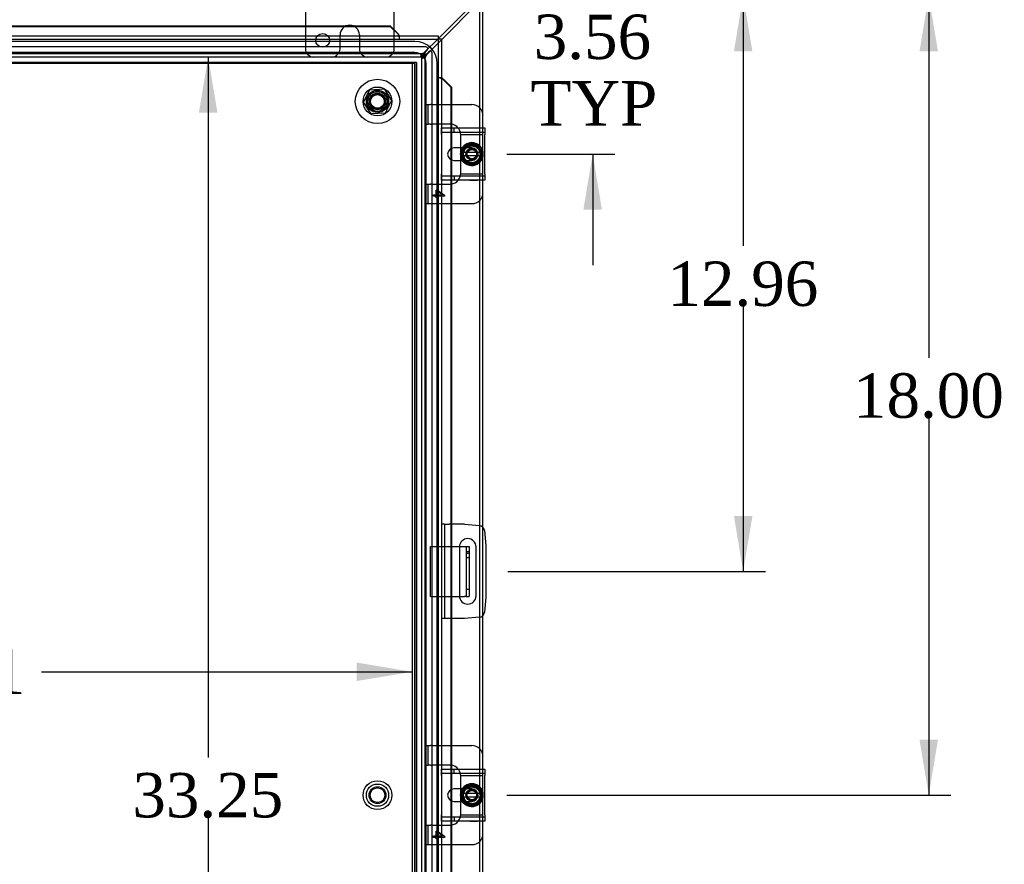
# Model space of a CAD drawing. Header units: inches. Extents: x 1 to 240, y -1 to 159.
# Tile 36 of 65: x 71 to 94, y 81 to 100. Entities that reach past the tile are written whole.
import ezdxf
from ezdxf.enums import TextEntityAlignment as Align
from ezdxf.lldxf.tags import DXFTag

# ---------------------------------------------------------------- set-up
doc = ezdxf.new("R2010")
doc.units = ezdxf.units.IN
doc.header["$MEASUREMENT"] = 0
for name, color, linetype in [('COM40153-1', 7, 'Continuous'), ('COM40153-2', 7, 'Continuous'), ('COM40679', 7, 'Continuous'), ('COM42667', 7, 'Continuous'), ('COM42780', 7, 'Continuous'), ('COM48573', 7, 'Continuous'), ('COM48603', 7, 'Continuous'), ('COM70220', 7, 'Continuous'), ('Default', 7, 'Continuous'), ('FET07720', 7, 'Continuous'), ('NTS166105', 7, 'Continuous'), ('SCC19011', 7, 'Continuous'), ('SPR20265', 7, 'Continuous'), ('STD26089', 7, 'Continuous'), ('WAF25035', 7, 'Continuous'), ('WAF25059', 7, 'Continuous')]:
    doc.layers.add(name, color=color, linetype=linetype)
doc.styles.add('SEACAD_Times_New_Roman', font='times.ttf')
tags = doc.linetypes.add('HIDDEN2', pattern=[0.1875, 0.125, -0.0625]).pattern_tags.tags
tags[6:7] = [DXFTag(74, 4), DXFTag(75, 0), DXFTag(340, '0'), DXFTag(46, 0.0), DXFTag(50, 0.0), DXFTag(44, 0.0), DXFTag(45, 0.0)]
tags[4:5] = [DXFTag(74, 4), DXFTag(75, 0), DXFTag(340, '0'), DXFTag(46, 0.0), DXFTag(50, 0.0), DXFTag(44, 0.0), DXFTag(45, 0.0)]
doc.dimstyles.new('HAMMOND_(STH_-_240x160)', dxfattribs={"dimtxt": 1, "dimasz": 1.25, "dimexe": 0.5, "dimexo": 0.5, "dimgap": 0.25, "dimtad": 0, "dimtih": 1, "dimtoh": 1, "dimlfac": 0.125, "dimzin": 0, "dimdsep": 46, "dimtxsty": 'SEACAD_Times_New_Roman', "dimblk1": '_SE_FILLED', "dimblk2": '_SE_FILLED', "dimsah": 1, "dimcen": 0.5, "dimadec": 0, "dimazin": 0, "dimtfac": 0.8, "dimtofl": 0, "dimtmove": 0, "dimatfit": 3, "dimfxl": 1, "dimtolj": 1, "dimtzin": 0, "dimarcsym": 0})

# ---------------------------------------------------------------- blocks, each defined once
blk = doc.blocks.new('SE5')
at = {"layer": 'COM40153-1', "color": 7, "linetype": 'HIDDEN2'}
for p, q in [((80.619, 86.906), (80.619, 88.031)), ((80.619, 88.031), (81.271, 88.031)), ((81.494, 87.906), (81.422, 87.906)), ((81.494, 87.868), (81.422, 87.868)), ((81.422, 87.781), (81.494, 87.781)), ((81.422, 87.068), (81.494, 87.068)), ((80.619, 86.906), (81.271, 86.906))]:
    blk.add_line(p, q, dxfattribs=at)
at = {"layer": 'COM40153-1', "color": 7, "linetype": 'Continuous'}
for p, q in [((81.271, 88.031), (81.386, 88.031)), ((81.386, 88.031), (81.422, 88.031)), ((81.422, 88.031), (81.494, 88.031)), ((81.422, 88.031), (81.422, 86.906)), ((81.494, 88.031), (81.494, 86.906)), ((81.271, 86.906), (81.386, 86.906)), ((81.422, 86.906), (81.386, 86.906)), ((81.422, 86.906), (81.494, 86.906))]:
    blk.add_line(p, q, dxfattribs=at)
at = {"layer": 'COM40153-2', "color": 7, "linetype": 'Continuous'}
for p, q in [((80.934, 88.531), (80.864, 88.531)), ((80.934, 88.531), (80.934, 86.406)), ((80.934, 88.531), (81.039, 88.531)), ((81.387, 88.531), (81.039, 88.531)), ((81.387, 88.531), (81.722, 88.501)), ((81.835, 88.388), (81.864, 88.054)), ((81.864, 88.054), (81.864, 86.883)), ((81.271, 88.018), (81.271, 86.918)), ((81.646, 86.918), (81.646, 88.018)), ((81.864, 86.883), (81.835, 86.548)), ((80.934, 86.406), (80.864, 86.406)), ((81.039, 86.406), (80.934, 86.406)), ((81.387, 86.406), (81.039, 86.406)), ((81.722, 86.435), (81.387, 86.406))]:
    blk.add_line(p, q, dxfattribs=at)
for centre, radius, start, end in [((81.711, 88.377), 0.125, 5, 85), ((81.458, 88.018), 0.188, 0, 180), ((81.458, 86.918), 0.188, 180, 0), ((81.711, 86.559), 0.125, 275, 355)]:
    blk.add_arc(centre, radius, start, end, dxfattribs=at)
at = {"layer": 'COM40679', "color": 7, "linetype": 'HIDDEN2'}
for p, q in [((80.176, 98.928), (59.426, 98.928)), ((80.301, 98.928), (80.176, 98.928)), ((80.206, 98.928), (80.206, 65.928)), ((80.301, 98.928), (80.301, 65.928))]:
    blk.add_line(p, q, dxfattribs=at)
for centre in [(79.426, 98.053), (79.426, 82.428)]:
    blk.add_circle(centre, 0.25, dxfattribs=at)
at = {"layer": 'COM42667', "color": 7, "linetype": 'Continuous'}
for p, q in [((80.87, 97.312), (80.87, 97.455)), ((80.87, 97.455), (81.84, 97.455)), ((81.84, 97.455), (81.84, 97.312)), ((80.87, 97.312), (80.87, 96.42)), ((81.84, 96.42), (81.84, 97.312)), ((81.345, 97.007), (81.145, 97.007)), ((81.145, 96.726), (81.345, 96.726)), ((80.87, 96.277), (80.87, 96.42)), ((81.84, 96.277), (80.87, 96.277)), ((81.84, 96.42), (81.84, 96.277)), ((80.87, 82.874), (80.87, 83.017)), ((80.87, 83.017), (81.84, 83.017)), ((81.84, 83.017), (81.84, 82.874)), ((80.87, 82.874), (80.87, 81.982)), ((81.84, 81.982), (81.84, 82.874)), ((81.345, 82.569), (81.145, 82.569)), ((81.145, 82.288), (81.345, 82.288)), ((80.87, 81.839), (80.87, 81.982)), ((81.84, 81.839), (80.87, 81.839)), ((81.84, 81.982), (81.84, 81.839))]:
    blk.add_line(p, q, dxfattribs=at)
at = {"layer": 'COM42667', "color": 7, "linetype": 'HIDDEN2'}
for p, q in [((80.87, 97.36), (81.84, 97.36)), ((81.154, 97.36), (81.154, 97.455)), ((81.551, 97.007), (81.345, 97.007)), ((81.345, 96.726), (81.551, 96.726)), ((81.84, 96.372), (80.87, 96.372)), ((81.154, 96.372), (81.154, 96.277)), ((81.504, 96.278), (81.504, 96.277)), ((81.504, 96.278), (81.619, 96.278)), ((81.534, 96.278), (81.534, 96.277)), ((81.613, 96.278), (81.613, 96.277)), ((81.619, 96.278), (81.619, 96.277)), ((81.619, 96.278), (81.644, 96.278)), ((81.644, 96.278), (81.644, 96.277)), ((81.644, 96.278), (81.677, 96.278)), ((81.677, 96.278), (81.677, 96.277)), ((81.154, 82.922), (81.154, 83.017)), ((80.87, 82.922), (81.84, 82.922)), ((81.551, 82.569), (81.345, 82.569)), ((81.345, 82.288), (81.551, 82.288)), ((81.84, 81.934), (80.87, 81.934)), ((81.154, 81.934), (81.154, 81.839)), ((81.504, 81.84), (81.504, 81.839)), ((81.504, 81.84), (81.619, 81.84)), ((81.534, 81.84), (81.534, 81.839)), ((81.613, 81.84), (81.613, 81.839)), ((81.619, 81.84), (81.619, 81.839)), ((81.619, 81.84), (81.644, 81.84)), ((81.644, 81.84), (81.644, 81.839)), ((81.644, 81.84), (81.677, 81.84)), ((81.677, 81.84), (81.677, 81.839))]:
    blk.add_line(p, q, dxfattribs=at)
at = {"layer": 'COM42667', "color": 7, "linetype": 'Continuous'}
for centre, radius in [((81.145, 96.866), 0.14), ((81.145, 82.428), 0.141)]:
    blk.add_arc(centre, radius, 90, 270, dxfattribs=at)
at = {"layer": 'COM42667', "color": 7, "linetype": 'HIDDEN2'}
for centre, radius in [((81.551, 96.866), 0.14), ((81.551, 82.428), 0.141)]:
    blk.add_arc(centre, radius, 270, 90, dxfattribs=at)
at = {"layer": 'COM42780', "color": 7, "linetype": 'HIDDEN2'}
for p, q in [((80.502, 97.981), (80.569, 97.981)), ((80.502, 97.544), (80.502, 97.981)), ((80.569, 97.544), (80.569, 97.981)), ((80.569, 97.981), (80.619, 97.981)), ((80.653, 97.981), (80.619, 97.981)), ((80.653, 97.981), (81.089, 97.981)), ((80.502, 97.544), (80.569, 97.544)), ((80.619, 97.544), (80.569, 97.544)), ((80.619, 97.544), (80.653, 97.544)), ((81.051, 97.544), (80.653, 97.544)), ((81.801, 97.359), (81.801, 97.455)), ((81.801, 97.311), (81.801, 97.359)), ((81.301, 97.311), (81.801, 97.311)), ((81.301, 97.294), (81.301, 97.306)), ((81.301, 97.163), (81.301, 97.294)), ((81.301, 97.007), (81.301, 97.163)), ((81.801, 97.306), (81.801, 97.311)), ((81.801, 97.163), (81.801, 97.306)), ((81.801, 96.922), (81.801, 97.163)), ((81.301, 96.569), (81.301, 96.726)), ((81.801, 96.569), (81.801, 96.82)), ((81.301, 96.438), (81.301, 96.569)), ((81.801, 96.426), (81.801, 96.569)), ((81.301, 96.426), (81.301, 96.438)), ((81.301, 96.421), (81.801, 96.421)), ((81.801, 96.421), (81.801, 96.426)), ((81.801, 96.373), (81.801, 96.421)), ((81.801, 96.277), (81.801, 96.373)), ((80.502, 96.188), (80.569, 96.188)), ((80.502, 95.751), (80.502, 96.188)), ((80.569, 95.751), (80.569, 96.188)), ((80.569, 96.188), (80.619, 96.188)), ((80.653, 96.188), (80.619, 96.188)), ((80.653, 96.188), (81.051, 96.188)), ((80.746, 95.947), (80.746, 96.056)), ((80.746, 96.056), (80.775, 96.056)), ((80.775, 96.056), (80.937, 95.941)), ((80.887, 95.947), (80.775, 96.026)), ((80.775, 96.026), (80.775, 95.947)), ((80.687, 95.916), (80.687, 95.947)), ((80.687, 95.947), (80.746, 95.947)), ((80.746, 95.916), (80.687, 95.916)), ((80.746, 95.883), (80.746, 95.916)), ((80.775, 95.883), (80.746, 95.883)), ((80.775, 95.947), (80.887, 95.947)), ((80.937, 95.916), (80.775, 95.916)), ((80.775, 95.916), (80.775, 95.883)), ((80.937, 95.941), (80.937, 95.916)), ((80.502, 95.751), (80.569, 95.751)), ((80.569, 95.751), (80.619, 95.751)), ((80.619, 95.751), (80.653, 95.751)), ((80.653, 95.751), (81.089, 95.751)), ((80.502, 83.543), (80.569, 83.543)), ((80.502, 83.106), (80.502, 83.543)), ((80.569, 83.106), (80.569, 83.543)), ((80.569, 83.543), (80.619, 83.543)), ((80.653, 83.543), (80.619, 83.543)), ((80.653, 83.543), (81.089, 83.543)), ((80.502, 83.106), (80.569, 83.106)), ((80.619, 83.106), (80.569, 83.106)), ((80.619, 83.106), (80.653, 83.106)), ((81.051, 83.106), (80.653, 83.106)), ((81.801, 82.921), (81.801, 83.017)), ((81.301, 82.873), (81.801, 82.873)), ((81.301, 82.856), (81.301, 82.868)), ((81.301, 82.725), (81.301, 82.856)), ((81.301, 82.569), (81.301, 82.725)), ((81.801, 82.873), (81.801, 82.921)), ((81.801, 82.868), (81.801, 82.873)), ((81.801, 82.725), (81.801, 82.868)), ((81.801, 82.484), (81.801, 82.725)), ((81.301, 82.131), (81.301, 82.288)), ((81.801, 82.131), (81.801, 82.382)), ((81.301, 82), (81.301, 82.131)), ((81.801, 81.988), (81.801, 82.131)), ((81.301, 81.988), (81.301, 82)), ((81.301, 81.983), (81.801, 81.983)), ((81.801, 81.983), (81.801, 81.988)), ((81.801, 81.935), (81.801, 81.983)), ((81.801, 81.839), (81.801, 81.935)), ((80.502, 81.75), (80.569, 81.75)), ((80.502, 81.313), (80.502, 81.75)), ((80.569, 81.313), (80.569, 81.75)), ((80.569, 81.75), (80.619, 81.75)), ((80.653, 81.75), (80.619, 81.75)), ((80.653, 81.75), (81.051, 81.75)), ((80.746, 81.509), (80.746, 81.618)), ((80.746, 81.618), (80.775, 81.618)), ((80.775, 81.618), (80.937, 81.503)), ((80.687, 81.478), (80.687, 81.509)), ((80.687, 81.509), (80.746, 81.509)), ((80.746, 81.478), (80.687, 81.478)), ((80.746, 81.445), (80.746, 81.478)), ((80.775, 81.445), (80.746, 81.445)), ((80.887, 81.509), (80.775, 81.588)), ((80.775, 81.588), (80.775, 81.509)), ((80.775, 81.509), (80.887, 81.509)), ((80.937, 81.478), (80.775, 81.478)), ((80.775, 81.478), (80.775, 81.445)), ((80.937, 81.503), (80.937, 81.478)), ((80.502, 81.313), (80.569, 81.313)), ((80.569, 81.313), (80.619, 81.313)), ((80.619, 81.313), (80.653, 81.313)), ((80.653, 81.313), (81.089, 81.313))]:
    blk.add_line(p, q, dxfattribs=at)
at = {"layer": 'COM42780', "color": 7, "linetype": 'Continuous'}
for p, q in [((81.089, 97.981), (81.551, 97.981)), ((81.801, 97.455), (81.801, 97.731)), ((81.301, 96.932), (81.301, 97.007)), ((81.301, 96.726), (81.301, 96.797)), ((81.801, 96.001), (81.801, 96.277)), ((81.089, 95.751), (81.551, 95.751)), ((81.089, 83.543), (81.551, 83.543)), ((81.801, 83.017), (81.801, 83.293)), ((81.301, 82.494), (81.301, 82.569)), ((81.301, 82.288), (81.301, 82.359)), ((81.801, 81.563), (81.801, 81.839)), ((81.089, 81.313), (81.551, 81.313))]:
    blk.add_line(p, q, dxfattribs=at)
at = {"layer": 'COM42780', "color": 7, "linetype": 'HIDDEN2'}
for centre, radius in [((81.551, 96.866), 0.195), ((81.551, 96.866), 0.125), ((81.551, 96.866), 0.106), ((81.551, 82.428), 0.195), ((81.551, 82.428), 0.125), ((81.551, 82.428), 0.106)]:
    blk.add_circle(centre, radius, dxfattribs=at)
at = {"layer": 'COM42780', "color": 7, "linetype": 'Continuous'}
for centre, start, end in [((81.551, 97.731), 0, 90), ((81.051, 97.294), 39.9324, 81.31), ((81.051, 96.438), 278.69, 320.0676), ((81.551, 96.001), 270, 0), ((81.551, 83.293), 0, 90), ((81.051, 82.856), 39.9324, 81.31), ((81.051, 82), 278.69, 320.0676), ((81.551, 81.563), 270, 0)]:
    blk.add_arc(centre, 0.25, start, end, dxfattribs=at)
at = {"layer": 'COM42780', "color": 7, "linetype": 'HIDDEN2'}
for centre, start, end in [((81.051, 97.294), 81.31, 90), ((81.051, 97.294), 15.0028, 39.9324), ((81.051, 97.294), 3.8357, 15.0028), ((81.051, 97.294), 2.6763, 3.8357), ((81.051, 96.438), 320.0676, 344.9972), ((81.051, 96.438), 344.9972, 356.1643), ((81.051, 96.438), 356.1643, 357.3237), ((81.051, 96.438), 270, 278.69), ((81.051, 82.856), 81.31, 90), ((81.051, 82.856), 15.0028, 39.9324), ((81.051, 82.856), 3.8357, 15.0028), ((81.051, 82.856), 2.6763, 3.8357), ((81.051, 82), 320.0676, 344.9972), ((81.051, 82), 344.9972, 356.1643), ((81.051, 82), 356.1643, 357.3237), ((81.051, 82), 270, 278.69)]:
    blk.add_arc(centre, 0.25, start, end, dxfattribs=at)
at = {"layer": 'COM48573', "color": 7, "linetype": 'Continuous'}
for p, q in [((81.646, 100.32), (80.792, 99.466)), ((80.864, 99.444), (81.693, 100.273)), ((81.801, 97.731), (81.801, 100.35)), ((81.801, 88.463), (81.801, 96.001)), ((81.801, 83.293), (81.801, 86.473)), ((81.801, 68.855), (81.801, 81.563))]:
    blk.add_line(p, q, dxfattribs=at)
at = {"layer": 'COM48573', "color": 7, "linetype": 'HIDDEN2'}
for p, q in [((81.729, 96.931), (81.729, 100.35)), ((80.792, 99.466), (80.487, 99.161)), ((80.534, 99.114), (80.864, 99.444)), ((80.515, 99.283), (59.088, 99.283)), ((80.41, 99.125), (59.193, 99.125)), ((80.408, 99.126), (80.408, 99.125)), ((80.408, 99.053), (80.408, 99.125)), ((80.41, 99.125), (80.41, 99.053)), ((80.501, 99.161), (80.546, 99.206)), ((80.58, 99.173), (80.534, 99.128)), ((80.656, 65.715), (80.656, 99.141)), ((80.41, 99.053), (59.193, 99.053)), ((80.426, 65.819), (80.426, 99.037)), ((80.498, 99.037), (80.426, 99.037)), ((80.426, 99.035), (80.498, 99.035)), ((80.498, 65.819), (80.498, 99.037)), ((80.498, 99.035), (80.499, 99.035)), ((81.729, 82.493), (81.729, 96.806)), ((81.801, 86.473), (81.801, 88.463)), ((81.729, 68.055), (81.729, 82.368))]:
    blk.add_line(p, q, dxfattribs=at)
for centre, radius, start, end in [((80.369, 99.32), 0.198, 281.3606, 306.6696), ((80.515, 99.238), 0.045, 315, 90), ((80.611, 99.141), 0.045, 0, 135), ((80.693, 98.996), 0.198, 143.3304, 168.6394)]:
    blk.add_arc(centre, radius, start, end, dxfattribs=at)
for points, knots in [([(80.487, 99.161), (80.481, 99.149), (80.474, 99.137), (80.461, 99.113), (80.454, 99.103), (80.441, 99.083), (80.435, 99.075), (80.421, 99.062), (80.415, 99.058), (80.408, 99.055)], [0, 0, 0, 0, 0.25, 0.25, 0.5, 0.5, 0.75, 0.75, 1, 1, 1, 1]), ([(80.501, 99.161), (80.494, 99.147), (80.486, 99.133), (80.471, 99.107), (80.463, 99.095), (80.448, 99.075), (80.441, 99.067), (80.425, 99.056), (80.418, 99.053), (80.41, 99.053)], [0, 0, 0, 0, 0.25, 0.25, 0.5, 0.5, 0.75, 0.75, 1, 1, 1, 1]), ([(80.501, 99.161), (80.486, 99.152), (80.471, 99.142), (80.441, 99.129), (80.425, 99.125), (80.41, 99.125)], [0, 0, 0, 0, 0.5, 0.5, 1, 1, 1, 1]), ([(80.426, 99.037), (80.426, 99.045), (80.429, 99.052), (80.44, 99.067), (80.448, 99.075), (80.468, 99.09), (80.48, 99.098), (80.506, 99.113), (80.52, 99.12), (80.534, 99.128)], [0, 0, 0, 0, 0.25, 0.25, 0.5, 0.5, 0.75, 0.75, 1, 1, 1, 1]), ([(80.498, 99.037), (80.498, 99.052), (80.502, 99.067), (80.516, 99.098), (80.525, 99.113), (80.534, 99.128)], [0, 0, 0, 0, 0.5, 0.5, 1, 1, 1, 1]), ([(80.429, 99.035), (80.431, 99.042), (80.436, 99.048), (80.449, 99.061), (80.457, 99.068), (80.476, 99.081), (80.487, 99.088), (80.51, 99.101), (80.522, 99.107), (80.534, 99.114)], [0, 0, 0, 0, 0.25, 0.25, 0.5, 0.5, 0.75, 0.75, 1, 1, 1, 1])]:
    blk.add_open_spline(points, degree=3, knots=knots, dxfattribs=at)
at = {"layer": 'COM48603', "color": 7, "linetype": 'Continuous'}
for p, q in [((70.39, 99.755), (79.709, 99.755)), ((70.39, 99.743), (79.709, 99.743)), ((79.709, 99.755), (79.709, 99.743)), ((79.709, 99.755), (79.882, 99.585)), ((79.709, 99.743), (79.882, 99.573)), ((79.882, 99.573), (79.882, 99.585)), ((58.748, 99.531), (80.792, 99.531)), ((79.917, 99.531), (79.917, 99.543)), ((80.792, 99.459), (80.756, 99.423)), ((80.792, 99.459), (80.756, 99.423)), ((80.792, 99.531), (80.792, 99.459)), ((80.864, 99.459), (80.792, 99.459)), ((80.864, 99.459), (80.864, 65.398)), ((80.877, 98.584), (80.864, 98.584)), ((80.907, 98.548), (81.077, 98.375)), ((80.907, 98.548), (80.919, 98.548)), ((80.919, 98.548), (81.089, 98.375)), ((81.077, 98.375), (81.077, 97.455)), ((81.089, 98.375), (81.077, 98.375)), ((81.089, 98.375), (81.089, 97.455)), ((81.077, 96.989), (81.077, 96.743)), ((81.089, 96.995), (81.089, 96.737)), ((81.077, 96.277), (81.077, 88.531)), ((81.089, 96.277), (81.089, 88.531)), ((81.077, 86.406), (81.077, 83.017)), ((81.089, 86.406), (81.089, 83.017)), ((81.077, 82.551), (81.077, 82.305)), ((81.089, 82.557), (81.089, 82.299)), ((81.077, 81.839), (81.077, 68.579)), ((81.089, 81.839), (81.089, 68.579))]:
    blk.add_line(p, q, dxfattribs=at)
at = {"layer": 'COM48603', "color": 7, "linetype": 'HIDDEN2'}
for p, q in [((79.894, 99.562), (79.894, 99.553)), ((58.748, 99.459), (80.792, 99.459)), ((79.917, 99.531), (79.917, 99.459)), ((80.792, 99.459), (80.792, 65.398)), ((80.864, 98.584), (80.792, 98.584)), ((80.887, 98.56), (80.896, 98.56)), ((81.077, 97.455), (81.077, 96.989)), ((81.089, 97.455), (81.089, 96.995)), ((81.077, 96.743), (81.077, 96.277)), ((81.089, 96.737), (81.089, 96.277)), ((81.077, 88.531), (81.077, 86.406)), ((81.089, 88.531), (81.089, 86.406)), ((81.077, 83.017), (81.077, 82.551)), ((81.089, 83.017), (81.089, 82.557)), ((81.077, 82.305), (81.077, 81.839)), ((81.089, 82.299), (81.089, 81.839))]:
    blk.add_line(p, q, dxfattribs=at)
at = {"layer": 'COM48603', "color": 7, "linetype": 'Continuous'}
for centre, radius, start, end in [((80.968, 99.971), 1.153, 199.542, 200.5358), ((80.151, 99.861), 0.395, 226.9946, 233.6858), ((81.195, 98.817), 0.395, 216.3142, 223.0054), ((81.305, 99.635), 1.153, 249.4642, 250.458)]:
    blk.add_arc(centre, radius, start, end, dxfattribs=at)
at = {"layer": 'COM48603', "color": 7, "linetype": 'HIDDEN2'}
for centre, start, end in [((80.968, 99.971), 200.5358, 204.2658), ((81.305, 99.635), 245.7342, 249.4642)]:
    blk.add_arc(centre, 1.153, start, end, dxfattribs=at)
at = {"layer": 'COM70220', "color": 7, "linetype": 'HIDDEN2'}
for p, q in [((80.27, 99.406), (59.332, 99.406)), ((80.27, 99.405), (59.332, 99.405)), ((80.27, 99.156), (59.332, 99.156)), ((80.27, 98.907), (59.332, 98.907)), ((80.27, 98.906), (59.332, 98.906)), ((80.27, 65.951), (80.27, 98.906)), ((80.271, 65.951), (80.271, 98.906)), ((80.52, 65.951), (80.52, 98.906)), ((80.769, 65.951), (80.769, 98.906)), ((80.77, 65.951), (80.77, 98.906))]:
    blk.add_line(p, q, dxfattribs=at)
for radius in [0.5, 0.499, 0.25, 0.001]:
    blk.add_arc((80.27, 98.906), radius, 0, 90, dxfattribs=at)
at = {"layer": 'FET07720', "color": 7, "linetype": 'HIDDEN2'}
for p, q in [((77.801, 100.428), (77.801, 99.241)), ((79.801, 99.241), (79.801, 100.428)), ((78.801, 99.771), (78.801, 99.771)), ((78.583, 99.241), (78.583, 99.553)), ((79.019, 99.553), (79.019, 99.241))]:
    blk.add_line(p, q, dxfattribs=at)
blk.add_circle((78.192, 99.428), 0.156, dxfattribs=at)
for centre, radius, start, end in [((78.801, 99.553), 0.218, 90, 180), ((78.801, 99.553), 0.218, 0, 90), ((77.989, 99.241), 0.188, 180, 270), ((78.395, 99.241), 0.188, 270, 0), ((79.207, 99.241), 0.188, 180, 270), ((79.614, 99.241), 0.188, 270, 0)]:
    blk.add_arc(centre, radius, start, end, dxfattribs=at)
at = {"layer": 'NTS166105', "color": 7, "linetype": 'HIDDEN2'}
for p, q in [((79.112, 98.033), (79.255, 98.318)), ((79.255, 98.318), (79.573, 98.334)), ((79.573, 98.334), (79.742, 98.075)), ((79.282, 97.774), (79.112, 98.033)), ((79.742, 98.075), (79.597, 97.787)), ((79.597, 97.787), (79.282, 97.774))]:
    blk.add_line(p, q, dxfattribs=at)
for radius in [0.188, 0.154]:
    blk.add_circle((79.426, 98.053), radius, dxfattribs=at)
at = {"layer": 'SCC19011', "color": 7, "linetype": 'Continuous'}
for p, q in [((81.551, 97.107), (81.336, 96.975)), ((81.336, 96.975), (81.336, 96.9)), ((81.336, 96.9), (81.336, 96.832)), ((81.357, 96.9), (81.336, 96.9)), ((81.367, 96.9), (81.357, 96.9)), ((81.736, 96.9), (81.367, 96.9)), ((81.766, 96.975), (81.551, 97.107)), ((81.746, 96.9), (81.736, 96.9)), ((81.766, 96.9), (81.746, 96.9)), ((81.766, 96.9), (81.766, 96.975)), ((81.766, 96.832), (81.766, 96.9)), ((81.336, 96.832), (81.336, 96.757)), ((81.336, 96.832), (81.357, 96.832)), ((81.336, 96.757), (81.551, 96.625)), ((81.357, 96.832), (81.367, 96.832)), ((81.367, 96.832), (81.736, 96.832)), ((81.551, 96.625), (81.766, 96.757)), ((81.736, 96.832), (81.746, 96.832)), ((81.746, 96.832), (81.766, 96.832)), ((81.766, 96.757), (81.766, 96.832)), ((81.551, 82.669), (81.336, 82.537)), ((81.336, 82.537), (81.336, 82.462)), ((81.766, 82.537), (81.551, 82.669)), ((81.766, 82.462), (81.766, 82.537)), ((81.336, 82.462), (81.336, 82.394)), ((81.357, 82.462), (81.336, 82.462)), ((81.336, 82.394), (81.336, 82.319)), ((81.336, 82.394), (81.357, 82.394)), ((81.336, 82.319), (81.551, 82.187)), ((81.367, 82.462), (81.357, 82.462)), ((81.357, 82.394), (81.367, 82.394)), ((81.736, 82.462), (81.367, 82.462)), ((81.367, 82.394), (81.736, 82.394)), ((81.551, 82.187), (81.766, 82.319)), ((81.746, 82.462), (81.736, 82.462)), ((81.736, 82.394), (81.746, 82.394)), ((81.766, 82.462), (81.746, 82.462)), ((81.746, 82.394), (81.766, 82.394)), ((81.766, 82.394), (81.766, 82.462)), ((81.766, 82.319), (81.766, 82.394))]:
    blk.add_line(p, q, dxfattribs=at)
at = {"layer": 'SCC19011', "color": 7, "linetype": 'HIDDEN2'}
for centre in [(81.551, 96.866), (81.551, 82.428)]:
    blk.add_circle(centre, 0.122, dxfattribs=at)
at = {"layer": 'SCC19011', "color": 7, "linetype": 'Continuous'}
for centre, start, end in [((81.551, 96.866), 10.4474, 169.5526), ((81.551, 96.866), 190.4474, 349.5526), ((81.551, 82.428), 10.4474, 169.5526), ((81.551, 82.428), 190.4474, 349.5526)]:
    blk.add_arc(centre, 0.188, start, end, dxfattribs=at)
at = {"layer": 'SPR20265', "color": 7, "linetype": 'HIDDEN2'}
for p, q in [((81.366, 96.681), (81.391, 96.706)), ((81.734, 96.866), (81.769, 96.866)), ((81.366, 82.243), (81.391, 82.268)), ((81.734, 82.428), (81.769, 82.428))]:
    blk.add_line(p, q, dxfattribs=at)
for points, knots in [([(81.327, 96.749), (81.328, 96.747), (81.343, 96.718), (81.384, 96.668), (81.467, 96.62), (81.561, 96.606), (81.655, 96.626), (81.734, 96.68), (81.79, 96.757), (81.813, 96.85), (81.802, 96.945), (81.758, 97.029), (81.686, 97.093), (81.597, 97.126), (81.501, 97.126), (81.414, 97.092), (81.361, 97.046), (81.338, 97.015), (81.333, 97.007)], [0.7996052, 0.7996052, 0.7996052, 0.7996052, 0.8001915, 0.8112914, 0.8223931, 0.8334948, 0.8445983, 0.8557003, 0.8668021, 0.8779027, 0.8890041, 0.9001067, 0.9112098, 0.9223136, 0.9334157, 0.9445065, 0.955056, 0.9580988, 0.9580988, 0.9580988, 0.9580988]), ([(81.6, 97.08), (81.57, 97.087), (81.506, 97.088), (81.419, 97.05), (81.354, 96.979), (81.325, 96.888), (81.335, 96.792), (81.384, 96.71), (81.462, 96.654), (81.557, 96.636), (81.65, 96.658), (81.727, 96.716), (81.773, 96.8), (81.782, 96.895), (81.75, 96.986), (81.686, 97.057), (81.598, 97.095), (81.502, 97.095), (81.414, 97.056), (81.349, 96.986), (81.318, 96.895), (81.325, 96.799), (81.37, 96.714), (81.445, 96.655), (81.537, 96.629), (81.632, 96.642), (81.714, 96.692), (81.77, 96.77), (81.791, 96.863), (81.773, 96.957), (81.72, 97.037), (81.641, 97.09), (81.546, 97.107), (81.453, 97.087), (81.374, 97.032), (81.324, 96.951), (81.308, 96.856), (81.331, 96.763), (81.387, 96.685), (81.469, 96.636), (81.563, 96.621), (81.656, 96.644), (81.734, 96.7), (81.783, 96.782), (81.798, 96.877), (81.776, 96.97), (81.72, 97.048), (81.639, 97.099), (81.545, 97.115), (81.451, 97.095), (81.373, 97.041), (81.32, 96.961), (81.301, 96.867), (81.315, 96.786), (81.339, 96.741), (81.35, 96.725)], [0.034752, 0.034752, 0.034752, 0.034752, 0.0456072, 0.0566993, 0.0677916, 0.0788813, 0.0899732, 0.1010652, 0.1121593, 0.123253, 0.1343442, 0.1454373, 0.156529, 0.1676234, 0.1787178, 0.1898116, 0.200905, 0.2119972, 0.2230929, 0.2341872, 0.2452831, 0.2563771, 0.2674708, 0.2785654, 0.28966, 0.3007576, 0.3118528, 0.3229492, 0.3340432, 0.3451384, 0.3562353, 0.3673323, 0.3784297, 0.3895246, 0.4006213, 0.4117166, 0.4228156, 0.4339132, 0.4450112, 0.4561079, 0.4672039, 0.4783017, 0.4893995, 0.5004992, 0.5115966, 0.5226954, 0.5337915, 0.544891, 0.5559893, 0.5670899, 0.5781889, 0.5892874, 0.6003855, 0.6114838, 0.6182179, 0.6182179, 0.6182179, 0.6182179]), ([(81.391, 96.706), (81.372, 96.728), (81.338, 96.774), (81.319, 96.866), (81.339, 96.952), (81.383, 97.022), (81.448, 97.07), (81.526, 97.093), (81.607, 97.087), (81.681, 97.053), (81.738, 96.995), (81.772, 96.921), (81.776, 96.839), (81.756, 96.775), (81.734, 96.742), (81.726, 96.732)], [0, 0, 0, 0, 0.0112469, 0.0252682, 0.0367371, 0.0476376, 0.0587408, 0.0698533, 0.080966, 0.0920765, 0.1031883, 0.1142994, 0.1254131, 0.1365249, 0.1418271, 0.1418271, 0.1418271, 0.1418271]), ([(81.429, 97.086), (81.424, 97.083), (81.392, 97.063), (81.355, 97.028), (81.332, 96.991), (81.327, 96.98)], [0.75353292, 0.75353292, 0.75353292, 0.75353292, 0.75578627, 0.7668873, 0.77119195, 0.77119195, 0.77119195, 0.77119195]), ([(81.335, 96.886), (81.336, 96.899), (81.343, 96.938), (81.364, 96.979), (81.384, 97.003), (81.387, 97.007)], [0.21995858, 0.21995858, 0.21995858, 0.21995858, 0.22541447, 0.23652458, 0.23853227, 0.23853227, 0.23853227, 0.23853227]), ([(81.408, 96.712), (81.405, 96.715), (81.383, 96.736), (81.351, 96.786), (81.337, 96.866), (81.352, 96.946), (81.387, 96.999), (81.412, 97.022), (81.419, 97.027)], [0.37922098, 0.37922098, 0.37922098, 0.37922098, 0.38094922, 0.39205781, 0.40316665, 0.41427643, 0.42538516, 0.42868152, 0.42868152, 0.42868152, 0.42868152]), ([(81.66, 97.042), (81.671, 97.036), (81.703, 97.011), (81.743, 96.957), (81.762, 96.877), (81.75, 96.796), (81.708, 96.726), (81.643, 96.677), (81.563, 96.657), (81.483, 96.669), (81.412, 96.711), (81.364, 96.777), (81.344, 96.856), (81.357, 96.937), (81.4, 97.007), (81.467, 97.054), (81.547, 97.071), (81.627, 97.057), (81.695, 97.011), (81.741, 96.943), (81.755, 96.862), (81.736, 96.782), (81.688, 96.716), (81.617, 96.675), (81.536, 96.665), (81.457, 96.689), (81.394, 96.741), (81.358, 96.815), (81.354, 96.896), (81.384, 96.973), (81.441, 97.031), (81.518, 97.061), (81.599, 97.058), (81.673, 97.021), (81.725, 96.958), (81.747, 96.879), (81.735, 96.798), (81.699, 96.743), (81.67, 96.719), (81.661, 96.712)], [0.464438, 0.464438, 0.464438, 0.464438, 0.4698156, 0.4809232, 0.4920326, 0.503138, 0.5142446, 0.52535, 0.5364578, 0.547565, 0.5586721, 0.5697781, 0.5808823, 0.5919888, 0.603094, 0.6142018, 0.6253066, 0.6364118, 0.6475152, 0.6586197, 0.6697249, 0.6808298, 0.6919358, 0.7030382, 0.714142, 0.7252447, 0.7363492, 0.7474536, 0.7585562, 0.7696589, 0.7807596, 0.7918635, 0.8029663, 0.8140692, 0.8251712, 0.836271, 0.8473724, 0.8584731, 0.862923, 0.862923, 0.862923, 0.862923]), ([(81.371, 96.818), (81.37, 96.82), (81.364, 96.848), (81.364, 96.88), (81.37, 96.909), (81.371, 96.911)], [0.91315801, 0.91315801, 0.91315801, 0.91315801, 0.91397592, 0.92507741, 0.92612869, 0.92612869, 0.92612869, 0.92612869]), ([(81.466, 97.056), (81.466, 97.056), (81.491, 97.067), (81.544, 97.079), (81.603, 97.069), (81.632, 97.057), (81.637, 97.055)], [0.43640128, 0.43640128, 0.43640128, 0.43640128, 0.43649234, 0.44759977, 0.45870607, 0.46079764, 0.46079764, 0.46079764, 0.46079764]), ([(81.483, 97.038), (81.5, 97.045), (81.544, 97.055), (81.609, 97.045), (81.67, 97.012), (81.722, 96.95), (81.731, 96.899), (81.734, 96.866)], [0.95046325, 0.95046325, 0.95046325, 0.95046325, 0.95824793, 0.96865358, 0.9770936, 0.98730809, 1, 1, 1, 1]), ([(81.497, 97.075), (81.502, 97.076), (81.532, 97.083), (81.57, 97.083), (81.602, 97.075), (81.608, 97.074)], [0.25678082, 0.25678082, 0.25678082, 0.25678082, 0.25874448, 0.26985449, 0.27231226, 0.27231226, 0.27231226, 0.27231226]), ([(81.708, 97.013), (81.714, 97.007), (81.736, 96.98), (81.763, 96.924), (81.769, 96.842), (81.746, 96.769), (81.717, 96.731), (81.702, 96.716)], [0.28879014, 0.28879014, 0.28879014, 0.28879014, 0.29207573, 0.30318617, 0.31429358, 0.32540417, 0.3342706, 0.3342706, 0.3342706, 0.3342706]), ([(81.769, 96.866), (81.766, 96.9), (81.759, 96.949), (81.729, 96.995), (81.714, 97.011)], [0, 0, 0, 0, 0.01093327, 0.01877746, 0.01877746, 0.01877746, 0.01877746]), ([(81.383, 96.727), (81.373, 96.74), (81.349, 96.776), (81.337, 96.818), (81.335, 96.844)], [0.19641658, 0.19641658, 0.19641658, 0.19641658, 0.20319267, 0.2141853, 0.2141853, 0.2141853, 0.2141853]), ([(81.617, 96.664), (81.593, 96.657), (81.546, 96.651), (81.5, 96.66), (81.48, 96.667)], [0.3480461, 0.3480461, 0.3480461, 0.3480461, 0.35873317, 0.3673569, 0.3673569, 0.3673569, 0.3673569]), ([(81.593, 96.65), (81.579, 96.648), (81.55, 96.645), (81.52, 96.648), (81.505, 96.652)], [0.16392013, 0.16392013, 0.16392013, 0.16392013, 0.1698589, 0.17613515, 0.17613515, 0.17613515, 0.17613515]), ([(81.6, 82.642), (81.57, 82.649), (81.506, 82.65), (81.419, 82.612), (81.354, 82.541), (81.325, 82.45), (81.335, 82.354), (81.384, 82.272), (81.462, 82.216), (81.557, 82.198), (81.65, 82.22), (81.727, 82.278), (81.773, 82.362), (81.782, 82.457), (81.75, 82.548), (81.686, 82.619), (81.598, 82.657), (81.502, 82.657), (81.414, 82.618), (81.349, 82.548), (81.318, 82.457), (81.325, 82.361), (81.37, 82.276), (81.445, 82.217), (81.537, 82.191), (81.632, 82.204), (81.714, 82.254), (81.77, 82.332), (81.791, 82.425), (81.773, 82.519), (81.72, 82.599), (81.641, 82.652), (81.546, 82.669), (81.453, 82.649), (81.374, 82.594), (81.324, 82.513), (81.308, 82.418), (81.331, 82.325), (81.387, 82.247), (81.469, 82.198), (81.563, 82.183), (81.656, 82.206), (81.734, 82.262), (81.783, 82.344), (81.798, 82.439), (81.776, 82.532), (81.72, 82.61), (81.639, 82.661), (81.545, 82.677), (81.451, 82.657), (81.373, 82.603), (81.32, 82.523), (81.301, 82.429), (81.315, 82.348), (81.339, 82.303), (81.35, 82.287)], [0.034752, 0.034752, 0.034752, 0.034752, 0.0456072, 0.0566993, 0.0677916, 0.0788813, 0.0899732, 0.1010652, 0.1121593, 0.123253, 0.1343442, 0.1454373, 0.156529, 0.1676234, 0.1787178, 0.1898116, 0.200905, 0.2119972, 0.2230929, 0.2341872, 0.2452831, 0.2563771, 0.2674708, 0.2785654, 0.28966, 0.3007576, 0.3118528, 0.3229492, 0.3340432, 0.3451384, 0.3562353, 0.3673323, 0.3784297, 0.3895246, 0.4006213, 0.4117166, 0.4228156, 0.4339132, 0.4450112, 0.4561079, 0.4672039, 0.4783017, 0.4893995, 0.5004992, 0.5115966, 0.5226954, 0.5337915, 0.544891, 0.5559893, 0.5670899, 0.5781889, 0.5892874, 0.6003855, 0.6114838, 0.6182179, 0.6182179, 0.6182179, 0.6182179]), ([(81.324, 82.316), (81.326, 82.313), (81.342, 82.282), (81.384, 82.23), (81.467, 82.182), (81.561, 82.168), (81.655, 82.188), (81.734, 82.242), (81.79, 82.319), (81.813, 82.412), (81.802, 82.507), (81.758, 82.591), (81.686, 82.655), (81.597, 82.688), (81.501, 82.688), (81.414, 82.654), (81.361, 82.608), (81.338, 82.577), (81.333, 82.569)], [0.7989082, 0.7989082, 0.7989082, 0.7989082, 0.8001915, 0.8112914, 0.8223931, 0.8334948, 0.8445983, 0.8557003, 0.8668021, 0.8779027, 0.8890041, 0.9001067, 0.9112098, 0.9223136, 0.9334157, 0.9445065, 0.955056, 0.9580988, 0.9580988, 0.9580988, 0.9580988]), ([(81.391, 82.268), (81.372, 82.29), (81.338, 82.336), (81.319, 82.428), (81.339, 82.514), (81.383, 82.584), (81.448, 82.632), (81.526, 82.655), (81.607, 82.649), (81.681, 82.615), (81.738, 82.557), (81.772, 82.483), (81.776, 82.401), (81.756, 82.337), (81.734, 82.304), (81.726, 82.294)], [0, 0, 0, 0, 0.0112469, 0.0252682, 0.0367371, 0.0476376, 0.0587408, 0.0698533, 0.080966, 0.0920765, 0.1031883, 0.1142994, 0.1254131, 0.1365249, 0.1418271, 0.1418271, 0.1418271, 0.1418271]), ([(81.429, 82.648), (81.424, 82.645), (81.392, 82.625), (81.355, 82.59), (81.332, 82.553), (81.327, 82.542)], [0.75353292, 0.75353292, 0.75353292, 0.75353292, 0.75578627, 0.7668873, 0.77119195, 0.77119195, 0.77119195, 0.77119195]), ([(81.335, 82.448), (81.336, 82.461), (81.343, 82.5), (81.364, 82.541), (81.384, 82.565), (81.387, 82.569)], [0.21995858, 0.21995858, 0.21995858, 0.21995858, 0.22541447, 0.23652458, 0.23857738, 0.23857738, 0.23857738, 0.23857738]), ([(81.408, 82.274), (81.405, 82.277), (81.383, 82.298), (81.351, 82.348), (81.337, 82.428), (81.352, 82.508), (81.387, 82.561), (81.412, 82.584), (81.419, 82.589)], [0.37922098, 0.37922098, 0.37922098, 0.37922098, 0.38094922, 0.39205781, 0.40316665, 0.41427643, 0.42538516, 0.42868152, 0.42868152, 0.42868152, 0.42868152]), ([(81.66, 82.604), (81.671, 82.598), (81.703, 82.573), (81.743, 82.519), (81.762, 82.439), (81.75, 82.358), (81.708, 82.288), (81.643, 82.239), (81.563, 82.219), (81.483, 82.231), (81.412, 82.273), (81.364, 82.339), (81.344, 82.418), (81.357, 82.499), (81.4, 82.569), (81.467, 82.616), (81.547, 82.633), (81.627, 82.619), (81.695, 82.573), (81.741, 82.505), (81.755, 82.424), (81.736, 82.344), (81.688, 82.278), (81.617, 82.237), (81.536, 82.227), (81.457, 82.251), (81.394, 82.303), (81.358, 82.377), (81.354, 82.458), (81.384, 82.535), (81.441, 82.593), (81.518, 82.623), (81.599, 82.62), (81.673, 82.583), (81.725, 82.52), (81.747, 82.441), (81.735, 82.36), (81.699, 82.305), (81.67, 82.281), (81.661, 82.274)], [0.464438, 0.464438, 0.464438, 0.464438, 0.4698156, 0.4809232, 0.4920326, 0.503138, 0.5142446, 0.52535, 0.5364578, 0.547565, 0.5586721, 0.5697781, 0.5808823, 0.5919888, 0.603094, 0.6142018, 0.6253066, 0.6364118, 0.6475152, 0.6586197, 0.6697249, 0.6808298, 0.6919358, 0.7030382, 0.714142, 0.7252447, 0.7363492, 0.7474536, 0.7585562, 0.7696589, 0.7807596, 0.7918635, 0.8029663, 0.8140692, 0.8251712, 0.836271, 0.8473724, 0.8584731, 0.862923, 0.862923, 0.862923, 0.862923]), ([(81.466, 82.618), (81.466, 82.618), (81.491, 82.629), (81.544, 82.641), (81.603, 82.631), (81.632, 82.619), (81.637, 82.617)], [0.43640128, 0.43640128, 0.43640128, 0.43640128, 0.43649234, 0.44759977, 0.45870607, 0.46079764, 0.46079764, 0.46079764, 0.46079764]), ([(81.483, 82.6), (81.5, 82.607), (81.544, 82.617), (81.609, 82.607), (81.67, 82.574), (81.722, 82.512), (81.731, 82.461), (81.734, 82.428)], [0.95046325, 0.95046325, 0.95046325, 0.95046325, 0.95824793, 0.96865358, 0.9770936, 0.98730809, 1, 1, 1, 1]), ([(81.497, 82.637), (81.502, 82.638), (81.532, 82.645), (81.57, 82.645), (81.602, 82.637), (81.608, 82.636)], [0.25678082, 0.25678082, 0.25678082, 0.25678082, 0.25874448, 0.26985449, 0.27231226, 0.27231226, 0.27231226, 0.27231226]), ([(81.708, 82.575), (81.714, 82.569), (81.736, 82.542), (81.763, 82.486), (81.769, 82.404), (81.746, 82.331), (81.717, 82.293), (81.702, 82.278)], [0.28879014, 0.28879014, 0.28879014, 0.28879014, 0.29207573, 0.30318617, 0.31429358, 0.32540417, 0.3342706, 0.3342706, 0.3342706, 0.3342706]), ([(81.769, 82.428), (81.766, 82.462), (81.759, 82.511), (81.729, 82.557), (81.714, 82.573)], [0, 0, 0, 0, 0.01093327, 0.01877746, 0.01877746, 0.01877746, 0.01877746]), ([(81.385, 82.287), (81.374, 82.3), (81.35, 82.337), (81.337, 82.38), (81.335, 82.406)], [0.19601695, 0.19601695, 0.19601695, 0.19601695, 0.20319267, 0.2141853, 0.2141853, 0.2141853, 0.2141853]), ([(81.371, 82.38), (81.37, 82.382), (81.364, 82.41), (81.364, 82.442), (81.37, 82.471), (81.371, 82.473)], [0.91315801, 0.91315801, 0.91315801, 0.91315801, 0.91397592, 0.92507741, 0.92612869, 0.92612869, 0.92612869, 0.92612869]), ([(81.617, 82.226), (81.593, 82.219), (81.546, 82.213), (81.5, 82.222), (81.48, 82.229)], [0.3480461, 0.3480461, 0.3480461, 0.3480461, 0.35873317, 0.3673569, 0.3673569, 0.3673569, 0.3673569]), ([(81.593, 82.212), (81.579, 82.21), (81.55, 82.207), (81.52, 82.21), (81.505, 82.214)], [0.16392013, 0.16392013, 0.16392013, 0.16392013, 0.1698589, 0.17613515, 0.17613515, 0.17613515, 0.17613515])]:
    blk.add_open_spline(points, degree=3, knots=knots, dxfattribs=at)
at = {"layer": 'SPR20265', "color": 7, "linetype": 'Continuous'}
for points, knots in [([(81.333, 97.007), (81.321, 96.988), (81.299, 96.942), (81.286, 96.863), (81.3, 96.781), (81.323, 96.74), (81.333, 96.725)], [0.95809881, 0.95809881, 0.95809881, 0.95809881, 0.9661238, 0.97598802, 0.98694613, 0.99365696, 0.99365696, 0.99365696, 0.99365696]), ([(81.327, 96.98), (81.318, 96.963), (81.3, 96.916), (81.295, 96.835), (81.313, 96.775), (81.327, 96.749)], [0.77119195, 0.77119195, 0.77119195, 0.77119195, 0.77798983, 0.7890906, 0.79960524, 0.79960524, 0.79960524, 0.79960524]), ([(81.333, 82.569), (81.321, 82.55), (81.299, 82.504), (81.286, 82.425), (81.3, 82.343), (81.323, 82.302), (81.333, 82.287)], [0.95809881, 0.95809881, 0.95809881, 0.95809881, 0.9661238, 0.97598802, 0.98694613, 0.99365696, 0.99365696, 0.99365696, 0.99365696]), ([(81.327, 82.542), (81.318, 82.525), (81.3, 82.478), (81.295, 82.399), (81.312, 82.341), (81.324, 82.316)], [0.77119195, 0.77119195, 0.77119195, 0.77119195, 0.77798983, 0.7890906, 0.79890819, 0.79890819, 0.79890819, 0.79890819])]:
    blk.add_open_spline(points, degree=3, knots=knots, dxfattribs=at)
at = {"layer": 'SPR20265', "color": 7, "linetype": 'HIDDEN2'}
for points in [[(81.333, 96.725), (81.343, 96.71), (81.354, 96.696), (81.366, 96.681)], [(81.333, 82.287), (81.343, 82.272), (81.354, 82.258), (81.366, 82.243)]]:
    blk.add_open_spline(points, degree=3, dxfattribs=at)
at = {"layer": 'STD26089', "color": 7, "linetype": 'HIDDEN2'}
for centre, radius in [((79.426, 98.053), 0.325), ((79.426, 98.053), 0.188), ((79.426, 98.053), 0.166), ((79.426, 82.428), 0.325), ((79.426, 82.428), 0.188), ((79.426, 82.428), 0.166)]:
    blk.add_circle(centre, radius, dxfattribs=at)
at = {"layer": 'WAF25035', "color": 7, "linetype": 'Continuous'}
for centre in [(81.551, 96.866), (81.551, 82.428)]:
    blk.add_circle(centre, 0.25, dxfattribs=at)
at = {"layer": 'WAF25035', "color": 7, "linetype": 'HIDDEN2'}
for centre in [(81.551, 96.866), (81.551, 82.428)]:
    blk.add_circle(centre, 0.133, dxfattribs=at)
at = {"layer": 'WAF25059', "color": 7, "linetype": 'HIDDEN2'}
for radius in [0.5, 0.223]:
    blk.add_circle((79.426, 98.053), radius, dxfattribs=at)
blk = doc.blocks.new('DMBLK2341')
at = {"layer": 'Default', "linetype": 'Continuous'}
for points in [[(87.87, 99.178), (87.661, 100.428), (87.453, 99.178)], [(87.87, 88.718), (87.453, 88.718), (87.661, 87.468)]]:
    blk.add_hatch(color=7, dxfattribs=at).paths.add_polyline_path(points)
at = {"layer": 'Default', "color": 7, "linetype": 'Continuous'}
for p, q in [((82.224, 100.428), (88.161, 100.428)), ((87.661, 100.428), (87.661, 94.798)), ((87.661, 93.448), (87.661, 87.468)), ((82.364, 87.468), (88.161, 87.468))]:
    blk.add_line(p, q, dxfattribs=at)
at = {"layer": 'Default', "color": 7, "linetype": 'Continuous', "style": 'SEACAD_Times_New_Roman'}
blk.add_text('12.96', height=1, dxfattribs=at).set_placement((85.955, 94.448), align=Align.TOP_LEFT)
blk = doc.blocks.new('_SE_FILLED')
at = {"color": 0}
blk.add_line((0, 0), (-1, 0), dxfattribs=at)
blk.add_solid([(0, 0), (-1, -0.1665), (-1, 0.1665), (0, 0)], dxfattribs=at)
blk = doc.blocks.new('DMBLK2350')
at = {"layer": 'Default', "linetype": 'Continuous'}
for points in [[(92.049, 99.178), (91.84, 100.428), (91.632, 99.178)], [(92.049, 83.678), (91.632, 83.678), (91.84, 82.428)]]:
    blk.add_hatch(color=7, dxfattribs=at).paths.add_polyline_path(points)
at = {"layer": 'Default', "color": 7, "linetype": 'Continuous'}
for p, q in [((82.224, 100.428), (92.34, 100.428)), ((91.84, 100.428), (91.84, 92.278)), ((91.84, 90.928), (91.84, 82.428)), ((82.34, 82.428), (92.34, 82.428))]:
    blk.add_line(p, q, dxfattribs=at)
at = {"layer": 'Default', "color": 7, "linetype": 'Continuous', "style": 'SEACAD_Times_New_Roman'}
blk.add_text('18.00', height=1, dxfattribs=at).set_placement((90.134, 91.928), align=Align.TOP_LEFT)
blk = doc.blocks.new('DMBLK2367')
at = {"layer": 'Default', "linetype": 'Continuous'}
for points in [[(75.404, 97.803), (75.821, 97.803), (75.613, 99.053)], [(75.404, 67.053), (75.613, 65.803), (75.821, 67.053)]]:
    blk.add_hatch(color=7, dxfattribs=at).paths.add_polyline_path(points)
at = {"layer": 'Default', "color": 7, "linetype": 'Continuous'}
for p, q in [((75.613, 99.053), (75.613, 83.278)), ((75.613, 81.928), (75.613, 65.803))]:
    blk.add_line(p, q, dxfattribs=at)
at = {"layer": 'Default', "color": 7, "linetype": 'Continuous', "style": 'SEACAD_Times_New_Roman'}
blk.add_text('33.25', height=1, dxfattribs=at).set_placement((73.906, 82.928), align=Align.TOP_LEFT)
blk = doc.blocks.new('DMBLK2369')
at = {"layer": 'Default', "linetype": 'Continuous'}
for points in [[(84.48, 101.678), (84.063, 101.678), (84.272, 100.428)], [(84.48, 95.616), (84.272, 96.866), (84.063, 95.616)]]:
    blk.add_hatch(color=7, dxfattribs=at).paths.add_polyline_path(points)
at = {"layer": 'Default', "color": 7, "linetype": 'Continuous'}
for p, q in [((84.272, 102.928), (84.272, 100.428)), ((82.224, 100.428), (84.772, 100.428)), ((82.34, 96.866), (84.772, 96.866)), ((84.272, 96.866), (84.272, 94.366))]:
    blk.add_line(p, q, dxfattribs=at)
at = {"layer": 'Default', "color": 7, "linetype": 'Continuous', "style": 'SEACAD_Times_New_Roman'}
for s, p in [('3.56', (82.945, 100.01)), ('TYP', (82.874, 98.51))]:
    blk.add_text(s, height=1, dxfattribs=at).set_placement(p, align=Align.TOP_LEFT)
blk = doc.blocks.new('DMBLK2370')
at = {"layer": 'Default', "linetype": 'Continuous'}
for points in [[(60.646, 84.998), (60.646, 85.415), (59.396, 85.206)], [(78.956, 84.998), (80.206, 85.206), (78.956, 85.415)]]:
    blk.add_hatch(color=7, dxfattribs=at).paths.add_polyline_path(points)
at = {"layer": 'Default', "color": 7, "linetype": 'Continuous'}
for p, q in [((59.396, 85.206), (67.745, 85.206)), ((71.858, 85.206), (80.206, 85.206))]:
    blk.add_line(p, q, dxfattribs=at)
at = {"layer": 'Default', "color": 7, "linetype": 'Continuous', "style": 'SEACAD_Times_New_Roman'}
blk.add_text('20.81', height=1, dxfattribs=at).set_placement((68.095, 85.706), align=Align.TOP_LEFT)

msp = doc.modelspace()

# ---------------------------------------------------------------- block references
at = {"layer": 'Default'}
msp.add_blockref('SE5', (0, 0), dxfattribs=at)

# ---------------------------------------------------------------- dimensions: what is measured, and where the dimension line sits
at = {"layer": 'Default', "color": 7, "linetype": 'Continuous'}
for base, p1, p2, angle, text, picture, middle, dimtype in [((84.272, 96.866), (81.724, 100.428), (81.84, 96.866), 90, '\\A1;<>\\PTYP', 'DMBLK2369', (84.272, 99.51), 160), ((87.661, 87.468), (81.724, 100.428), (81.864, 87.468), 90, '\\A1;<>', 'DMBLK2341', (87.661, 93.948), 160), ((91.84, 82.428), (81.724, 100.428), (81.84, 82.428), 90, '\\A1;<>', 'DMBLK2350', (91.84, 91.428), 160), ((59.396, 85.206), (59.396, 98.928), (80.206, 98.928), 0, '\\A1;<>', 'DMBLK2370', (69.801, 85.206), 161), ((75.613, 99.053), (80.41, 99.053), (80.41, 65.803), 270, '\\A1;<>', 'DMBLK2367', (75.613, 82.428), 161)]:
    dim = msp.add_linear_dim(base=base, p1=p1, p2=p2, angle=angle, text=text, dimstyle='HAMMOND_(STH_-_240x160)', override={"dimlfac": 1}, dxfattribs=at)
    dim.commit()
    dim.dimension.update_dxf_attribs({"geometry": picture, "text_midpoint": middle, "dimtype": dimtype})

doc.saveas('drawing.dxf')
